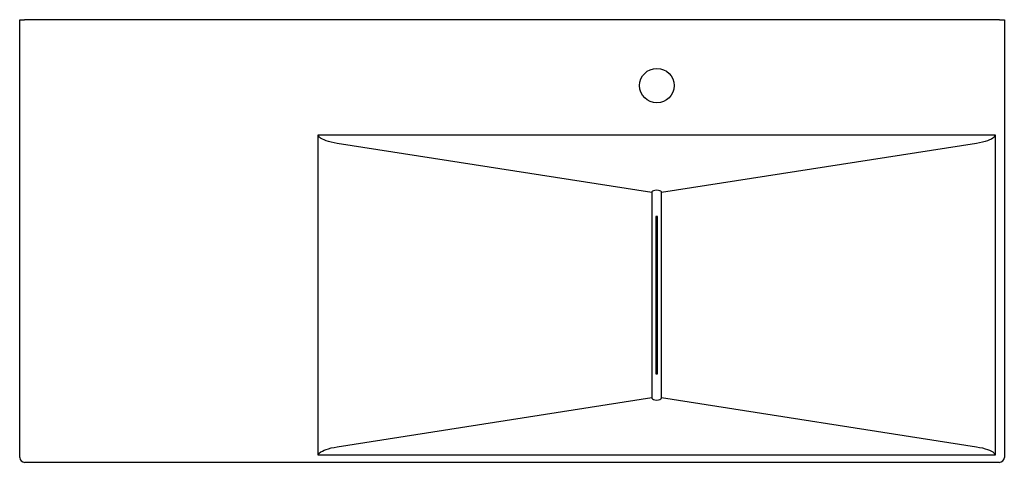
# Model space of a CAD drawing. Header units: millimetres. Extents: x 1358.32 to 1359.32, y 1052.25 to 1052.7.
import ezdxf

# ---------------------------------------------------------------- set-up
doc = ezdxf.new("R2010")
doc.units = ezdxf.units.MM
doc.layers.add('SANINDUSA', color=3, linetype='Continuous')

msp = doc.modelspace()

# ---------------------------------------------------------------- linework, layer by layer
at = {"layer": 'SANINDUSA'}
for p, q in [((1358.3158, 1052.254), (1358.3158, 1052.699)), ((1358.3158, 1052.699), (1358.3208, 1052.699)), ((1359.3108, 1052.699), (1358.3208, 1052.699)), ((1359.3108, 1052.699), (1359.3158, 1052.699)), ((1359.3158, 1052.699), (1359.3158, 1052.254)), ((1358.619, 1052.2563), (1358.619, 1052.5818)), ((1358.619, 1052.5818), (1359.3064, 1052.5818)), ((1358.6202, 1052.5794), (1358.619, 1052.5818)), ((1359.3064, 1052.5818), (1359.3052, 1052.5794)), ((1359.3064, 1052.5818), (1359.3064, 1052.2563)), ((1358.9577, 1052.5233), (1358.6382, 1052.5733)), ((1359.2876, 1052.5733), (1358.9677, 1052.5233)), ((1358.9577, 1052.5233), (1358.9577, 1052.3148)), ((1358.9677, 1052.3148), (1358.9677, 1052.5233)), ((1358.9637, 1052.499), (1358.9617, 1052.499)), ((1358.9617, 1052.499), (1358.9617, 1052.339)), ((1358.9637, 1052.339), (1358.9637, 1052.499)), ((1358.9617, 1052.339), (1358.9637, 1052.339)), ((1358.6382, 1052.2647), (1358.9577, 1052.3148)), ((1358.9677, 1052.3148), (1359.2876, 1052.2647)), ((1358.619, 1052.2563), (1358.6202, 1052.2587)), ((1359.3064, 1052.2563), (1358.619, 1052.2563)), ((1359.3052, 1052.2587), (1359.3064, 1052.2563)), ((1359.3108, 1052.249), (1358.3208, 1052.249))]:
    msp.add_line(p, q, dxfattribs=at)
at = {"layer": 'SANINDUSA', "flags": 128}
for points in [[(1358.6382, 1052.5733), (1358.6351, 1052.5739), (1358.6322, 1052.5745), (1358.6295, 1052.5752), (1358.6271, 1052.5759), (1358.625, 1052.5767), (1358.6232, 1052.5776), (1358.6214, 1052.5787), (1358.6202, 1052.5794)], [(1359.3052, 1052.5794), (1359.3041, 1052.5785), (1359.3026, 1052.5776), (1359.3008, 1052.5767), (1359.2987, 1052.5759), (1359.2963, 1052.5752), (1359.2937, 1052.5745), (1359.2907, 1052.5739), (1359.2876, 1052.5733)], [(1358.9627, 1052.5258), (1358.9609, 1052.5255), (1358.9595, 1052.5251), (1358.9585, 1052.5246), (1358.9579, 1052.5239), (1358.9577, 1052.5233)], [(1358.9677, 1052.5233), (1358.9675, 1052.5239), (1358.9669, 1052.5246), (1358.9658, 1052.5251), (1358.9644, 1052.5255), (1358.9627, 1052.5258)], [(1358.9577, 1052.3148), (1358.9579, 1052.3141), (1358.9585, 1052.3135), (1358.9595, 1052.313), (1358.9609, 1052.3125), (1358.9627, 1052.3122)], [(1358.9627, 1052.3122), (1358.9644, 1052.3125), (1358.9658, 1052.313), (1358.9669, 1052.3135), (1358.9675, 1052.3141), (1358.9677, 1052.3148)], [(1358.6202, 1052.2587), (1358.6216, 1052.2596), (1358.6232, 1052.2605), (1358.625, 1052.2613), (1358.6271, 1052.2621), (1358.6295, 1052.2629), (1358.6322, 1052.2636), (1358.6351, 1052.2642), (1358.6382, 1052.2647)], [(1359.2876, 1052.2647), (1359.2907, 1052.2642), (1359.2937, 1052.2636), (1359.2963, 1052.2629), (1359.2987, 1052.2621), (1359.3008, 1052.2613), (1359.3026, 1052.2605), (1359.3041, 1052.2596), (1359.3052, 1052.2587)]]:
    msp.add_lwpolyline(points, dxfattribs=at)
at = {"layer": 'SANINDUSA'}
msp.add_circle((1358.9629, 1052.632), 0.0175, dxfattribs=at)
for centre, start, end in [((1358.3208, 1052.254), 180, 270), ((1359.3108, 1052.254), 270, 0)]:
    msp.add_arc(centre, 0.005, start, end, dxfattribs=at)

doc.saveas('drawing.dxf')
